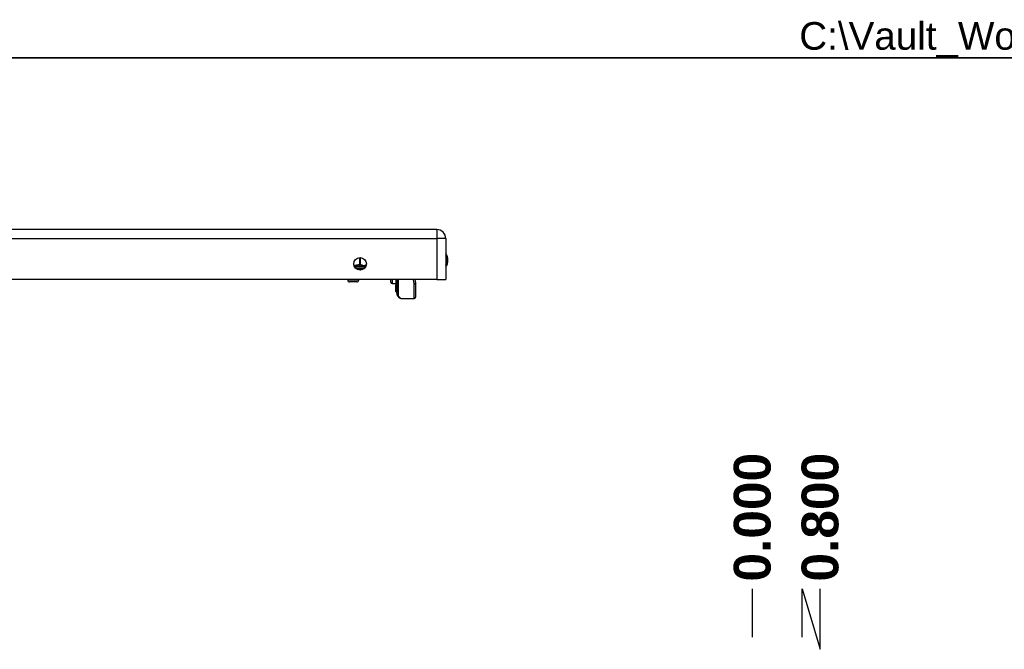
# Model space of a CAD drawing. Header units: inches. Extents: x 0 to 120, y -11 to 78.
# Tile 68 of 90: x 25 to 48, y 63 to 78. Entities that reach past the tile are written whole.
import ezdxf

# ---------------------------------------------------------------- set-up
doc = ezdxf.new("R2010")
doc.units = ezdxf.units.IN
doc.header["$LTSCALE"] = 7.213522
doc.header["$MEASUREMENT"] = 0
doc.layers.get('0').update_dxf_attribs({"lineweight": 25})
for name, color, linetype, lineweight in [('Dimensions(ANSI)', 7, 'Continuous', 25), ('Sketch Geometry(ANSI)', 7, 'Continuous', 25), ('Symbols(ANSI)', 7, 'Continuous', 25), ('Visible Edges(ANSI)', 7, 'Continuous', 25), ('Visible Tangent Edges(ANSI)', 7, 'Continuous', 25)]:
    doc.layers.add(name, color=color, linetype=linetype, lineweight=lineweight)
doc.styles.add('Current-ANSI', font='arial.ttf')
doc.styles.add('Dimension-ANSI', font='arialbd.ttf')
doc.dimstyles.new('INCH-ANSI-VERTICAL', dxfattribs={"dimscale": 7.213522, "dimtxt": 0.12, "dimasz": 0.098425, "dimexe": 0.04, "dimexo": 0.04, "dimgap": 0.031496, "dimtad": 0, "dimtih": 1, "dimtoh": 1, "dimdec": 3, "dimzin": 0, "dimdsep": 46, "dimtxsty": 'Dimension-ANSI', "dimcen": 0.09, "dimdle": 0.312, "dimclrd": 179, "dimclre": 179, "dimclrt": 7, "dimadec": 1, "dimazin": 0, "dimtfac": 1, "dimtdec": 3, "dimtofl": 0, "dimtmove": 0, "dimatfit": 3, "dimfxl": 1, "dimtolj": 1, "dimtzin": 4, "dimlwd": 25, "dimlwe": 25, "dimarcsym": 0})

# ---------------------------------------------------------------- blocks, each defined once
blk = doc.blocks.new('*D20')
at = {"layer": 'Defpoints', "color": 0, "linetype": 'Continuous', "transparency": 16777216}
for p in [(42.326, 64.644), (42.326, 63.224), (42.326, 63.224)]:
    blk.add_point(p, dxfattribs=at)
at = {"layer": 'Dimensions(ANSI)', "color": 179, "linetype": 'Continuous', "lineweight": 25, "true_color": 0x262658, "transparency": 16777216}
blk.add_line((42.326, 63.513), (42.326, 64.644), dxfattribs=at)
at = {"layer": 'Dimensions(ANSI)', "color": 7, "linetype": 'Continuous', "lineweight": 25, "transparency": 16777216, "insert": (42.326, 66.329), "char_height": 0.8656, "attachment_point": 5, "rotation": 90, "style": 'Dimension-ANSI'}
blk.add_mtext('\\A1;0.000', dxfattribs=at)
blk = doc.blocks.new('*D21')
at = {"layer": 'Defpoints', "color": 0, "linetype": 'Continuous', "transparency": 16777216}
for p in [(43.92, 64.644), (42.326, 63.224), (43.497, 63.224)]:
    blk.add_point(p, dxfattribs=at)
at = {"layer": 'Dimensions(ANSI)', "color": 179, "linetype": 'Continuous', "lineweight": 25, "true_color": 0x262658, "transparency": 16777216}
for p, q in [((43.497, 63.513), (43.497, 64.644)), ((43.497, 64.644), (43.92, 63.224)), ((43.92, 63.224), (43.92, 64.644))]:
    blk.add_line(p, q, dxfattribs=at)
at = {"layer": 'Dimensions(ANSI)', "color": 7, "linetype": 'Continuous', "lineweight": 25, "transparency": 16777216, "insert": (43.92, 66.329), "char_height": 0.8656, "attachment_point": 5, "rotation": 90, "style": 'Dimension-ANSI'}
blk.add_mtext('\\A1;0.800', dxfattribs=at)
blk = doc.blocks.new('Borders 10_EXM - B (Inch)')
at = {"layer": 'Sketch Geometry(ANSI)', "linetype": 'Continuous', "lineweight": 35}
blk.add_line((16.3979, 10.6915), (0.5229, 10.6915), dxfattribs=at)
at = {"layer": 'Symbols(ANSI)', "color": 7, "style": 'Current-ANSI'}
blk.add_attdef('FILENAME_AND_PATH_001', (6.0203, 10.7181), '', height=0.09, dxfattribs=at)

msp = doc.modelspace()

# ---------------------------------------------------------------- linework, layer by layer
at = {"layer": 'Visible Edges(ANSI)'}
for p, q in [((34.9023, 73.0885), (6.1604, 73.0885)), ((35.1161, 72.8747), (35.1161, 71.9169)), ((33.2138, 72.2023), (33.2138, 72.1845)), ((34.9023, 71.9169), (6.1604, 71.9169)), ((32.8102, 71.9169), (32.8102, 71.9039)), ((33.0235, 71.8578), (32.8563, 71.8578)), ((33.0696, 71.9169), (33.0696, 71.9039)), ((33.8252, 71.8525), (33.8252, 71.9169)), ((33.8532, 71.8232), (33.9406, 71.8194)), ((33.9406, 71.9169), (33.9406, 71.7838)), ((33.9406, 71.7838), (33.9406, 71.7827)), ((33.9406, 71.7572), (33.9406, 71.7827)), ((33.9669, 71.7276), (33.9669, 71.9169)), ((33.9716, 71.5579), (33.9716, 71.9169)), ((34.3874, 71.9169), (34.4035, 71.8335)), ((34.4041, 71.828), (34.4041, 71.4998)), ((34.9023, 71.9169), (35.1161, 71.9169)), ((33.9406, 71.7572), (33.9406, 71.7525)), ((33.9406, 71.7525), (33.9406, 71.7508)), ((33.9406, 71.7508), (33.9406, 71.6355)), ((33.9406, 71.6355), (33.9406, 71.6256)), ((33.9514, 71.6287), (33.9414, 71.6251)), ((33.9669, 71.7276), (33.9669, 71.6055)), ((33.9669, 71.5947), (33.9669, 71.6055)), ((34.0381, 71.4794), (33.9801, 71.5375)), ((34.0585, 71.471), (34.3752, 71.471))]:
    msp.add_line(p, q, dxfattribs=at)
msp.add_circle((33.1025, 72.2831), 0.1486, dxfattribs=at)
for centre, radius, start, end in [((34.9023, 72.8747), 0.2138, 0, 90), ((34.8921, 72.368), 0.2746, 324.68636, 35.31364), ((33.2426, 72.2023), 0.0288, 96.40655, 180), ((33.2362, 72.2596), 0.0288, 276.40655, 281.26861), ((32.8563, 71.9039), 0.0461, 180, 270), ((33.0235, 71.9039), 0.0461, 270, 0), ((33.8545, 71.8525), 0.0293, 180, 267.5), ((34.3752, 71.828), 0.0288, 0, 10.94089), ((33.9412, 71.6256), 0.000577, 180, 290), ((33.9553, 71.6179), 0.0115, 0, 110), ((33.9726, 71.5947), 0.00577, 180, 259.97953), ((34.0005, 71.5579), 0.0288, 180, 225), ((34.0585, 71.4998), 0.0288, 225, 270), ((34.3752, 71.4998), 0.0288, 270, 0)]:
    msp.add_arc(centre, radius, start, end, dxfattribs=at)
at = {"layer": 'Visible Tangent Edges(ANSI)'}
for p, q in [((34.9023, 73.0885), (34.9023, 72.8747)), ((6.1604, 72.8747), (34.9023, 72.8747)), ((34.9023, 72.8747), (34.9023, 71.9169)), ((35.1161, 72.8747), (34.9023, 72.8747)), ((33.088, 72.431), (33.088, 72.2596)), ((33.088, 72.2596), (33.0896, 72.2309)), ((33.088, 72.2596), (33.113, 72.2596)), ((33.113, 72.2596), (33.113, 72.4313)), ((33.2138, 72.2023), (32.9777, 72.2023)), ((33.0021, 72.1734), (33.2029, 72.1734)), ((32.8102, 71.9039), (33.0696, 71.9039)), ((33.8532, 71.9169), (33.8532, 71.8232)), ((33.941, 71.7825), (33.941, 71.7569)), ((33.941, 71.7569), (33.9514, 71.7606)), ((33.9414, 71.9169), (33.9414, 71.7834)), ((33.9514, 71.7606), (33.9514, 71.9169)), ((33.9514, 71.7606), (33.9514, 71.6385)), ((34.0005, 71.9169), (34.0005, 71.5314)), ((34.3752, 71.8126), (34.3559, 71.9169)), ((34.3752, 71.471), (34.3752, 71.8126)), ((33.941, 71.7522), (33.941, 71.7569)), ((33.9414, 71.635), (33.9414, 71.7502)), ((33.9414, 71.635), (33.9514, 71.6385)), ((33.9414, 71.635), (33.9414, 71.6251)), ((33.9514, 71.6287), (33.9514, 71.6385)), ((34.0005, 71.5314), (34.0585, 71.471))]:
    msp.add_line(p, q, dxfattribs=at)
at = {"layer": 'Visible Tangent Edges(ANSI)', "flags": 128}
for points in [[(33.088, 72.2596), (33.0827, 72.2592), (33.0773, 72.2587), (33.072, 72.2581), (33.0667, 72.2574), (33.0613, 72.2566), (33.056, 72.2557), (33.0507, 72.2548), (33.0454, 72.2538), (33.0401, 72.2527), (33.0349, 72.2517), (33.0296, 72.2505), (33.0243, 72.2494), (33.019, 72.2482), (33.0137, 72.2471), (33.0085, 72.246), (33.0032, 72.2448), (32.9979, 72.2438), (32.9926, 72.2427), (32.9873, 72.2417), (32.982, 72.2408), (32.9767, 72.2399), (32.9714, 72.2392), (32.9661, 72.2385), (32.9608, 72.2379)], [(32.9676, 72.2203), (32.9731, 72.2207), (32.9786, 72.221), (32.984, 72.2214), (32.9894, 72.2219), (32.9948, 72.2223), (33.0002, 72.2228), (33.0055, 72.2233), (33.0108, 72.2239), (33.016, 72.2244), (33.0212, 72.225), (33.0264, 72.2255), (33.0315, 72.2261), (33.0366, 72.2266), (33.0416, 72.2272), (33.0466, 72.2277), (33.0516, 72.2282), (33.0565, 72.2287), (33.0614, 72.2291), (33.0662, 72.2295), (33.071, 72.2299), (33.0757, 72.2302), (33.0804, 72.2305), (33.085, 72.2307), (33.0896, 72.2309)], [(33.0896, 72.2309), (33.0976, 72.2304), (33.1056, 72.2296), (33.1136, 72.2285), (33.1216, 72.2273), (33.1296, 72.226), (33.1375, 72.2247), (33.1453, 72.2234), (33.1531, 72.2222), (33.1606, 72.2211), (33.168, 72.2203), (33.1752, 72.2198), (33.1821, 72.2196), (33.1887, 72.2198), (33.195, 72.2203), (33.2008, 72.2211), (33.2063, 72.2222), (33.2115, 72.2234), (33.2163, 72.2247), (33.2208, 72.226), (33.2251, 72.2273), (33.229, 72.2285), (33.2327, 72.2296), (33.2362, 72.2304), (33.2394, 72.2309)], [(33.2488, 72.2569), (33.2432, 72.2551), (33.2375, 72.2529), (33.2319, 72.2505), (33.2263, 72.2481), (33.2207, 72.2457), (33.215, 72.2433), (33.2094, 72.2412), (33.2037, 72.2394), (33.1981, 72.238), (33.1924, 72.2371), (33.1866, 72.2369), (33.1809, 72.2372), (33.1752, 72.2382), (33.1696, 72.2397), (33.1639, 72.2415), (33.1582, 72.2437), (33.1526, 72.246), (33.147, 72.2485), (33.1413, 72.2509), (33.1357, 72.2532), (33.1301, 72.2554), (33.1244, 72.2572), (33.1187, 72.2586), (33.113, 72.2596)], [(33.941, 71.7825), (33.941, 71.7826), (33.941, 71.7826), (33.9409, 71.7826), (33.9409, 71.7827), (33.9409, 71.7827), (33.9409, 71.7828), (33.9408, 71.7828), (33.9408, 71.7829), (33.9408, 71.7829), (33.9408, 71.783), (33.9408, 71.783), (33.9407, 71.7831), (33.9407, 71.7832), (33.9407, 71.7832), (33.9407, 71.7833), (33.9407, 71.7833), (33.9407, 71.7834), (33.9407, 71.7835), (33.9406, 71.7835), (33.9406, 71.7836), (33.9406, 71.7836), (33.9406, 71.7837), (33.9406, 71.7838), (33.9406, 71.7838)], [(33.941, 71.7825), (33.941, 71.7826), (33.9411, 71.7826), (33.9411, 71.7826), (33.9411, 71.7827), (33.9411, 71.7827), (33.9412, 71.7827), (33.9412, 71.7828), (33.9412, 71.7828), (33.9412, 71.7828), (33.9413, 71.7829), (33.9413, 71.7829), (33.9413, 71.783), (33.9413, 71.783), (33.9413, 71.783), (33.9413, 71.7831), (33.9413, 71.7831), (33.9414, 71.7831), (33.9414, 71.7832), (33.9414, 71.7832), (33.9414, 71.7832), (33.9414, 71.7833), (33.9414, 71.7833), (33.9414, 71.7833), (33.9414, 71.7834)], [(33.9406, 71.7508), (33.9406, 71.7508), (33.9406, 71.7508), (33.9406, 71.7509), (33.9406, 71.7509), (33.9407, 71.7509), (33.9407, 71.751), (33.9407, 71.751), (33.9407, 71.7511), (33.9407, 71.7511), (33.9407, 71.7512), (33.9407, 71.7512), (33.9408, 71.7513), (33.9408, 71.7513), (33.9408, 71.7514), (33.9408, 71.7515), (33.9408, 71.7515), (33.9409, 71.7516), (33.9409, 71.7517), (33.9409, 71.7518), (33.9409, 71.7518), (33.9409, 71.7519), (33.941, 71.752), (33.941, 71.7521), (33.941, 71.7522)], [(33.9414, 71.7502), (33.9414, 71.7503), (33.9414, 71.7504), (33.9414, 71.7505), (33.9414, 71.7506), (33.9414, 71.7507), (33.9414, 71.7507), (33.9413, 71.7508), (33.9413, 71.7509), (33.9413, 71.751), (33.9413, 71.7511), (33.9413, 71.7512), (33.9413, 71.7512), (33.9412, 71.7513), (33.9412, 71.7514), (33.9412, 71.7515), (33.9412, 71.7516), (33.9412, 71.7516), (33.9411, 71.7517), (33.9411, 71.7518), (33.9411, 71.7519), (33.9411, 71.752), (33.9411, 71.752), (33.941, 71.7521), (33.941, 71.7522)]]:
    msp.add_lwpolyline(points, dxfattribs=at)
at = {"layer": 'Visible Tangent Edges(ANSI)'}
msp.add_arc((34.8921, 72.368), 0.2458, 335.74392, 24.25608, dxfattribs=at)
for centre, major_axis, ratio, start_param, end_param in [((33.088, 72.2596), (-0.0032, -0.0286), 0.8646638, 0.1935688, 1.6675807), ((33.2362, 72.2596), (0.0032, -0.0286), 0.8646638, 0, 0.0989386), ((33.9412, 71.7838), (-0.000577, 0), 0.8361884, 0, 1.9198622), ((33.9409, 71.7827), (-0.000288, 0), 0.8398992, 0, 1.9198622), ((33.9553, 71.7501), (0.0115, 0), 0.9693423, 0, 1.9198622), ((34.3752, 71.828), (0.0283, 0.0055), 0.5264422, 4.6109717, 6.2831853), ((34.3752, 71.828), (0.0288, 0), 0.5334331, 4.712389, 6.2831853), ((33.9409, 71.7572), (-0.000288, 0), 0.9693423, 0, 1.9198622), ((33.9409, 71.7525), (-0.000288, 0), 0.9693423, 0, 1.9198622), ((33.9412, 71.7508), (-0.000538, -0.000202), 0.9764326, 5.9341195, 7.8539816), ((33.9412, 71.6355), (-0.000577, 0), 0.9693423, 0, 1.9198622), ((33.9553, 71.628), (0.0115, 0), 0.9693423, 0, 1.9198622), ((33.9726, 71.7276), (-0.00577, 0), 0.9693423, 0, 1.3959061), ((33.9726, 71.6055), (-0.00577, 0), 0.9693423, 0, 1.3959061), ((34.0005, 71.5579), (-0.0288, 0), 0.9174503, 0, 1.5707963), ((34.0005, 71.5579), (-0.0204, -0.0204), 0.8524616, 0, 0.8648749)]:
    msp.add_ellipse(centre, major_axis=major_axis, ratio=ratio, start_param=start_param, end_param=end_param, dxfattribs=at)

# ---------------------------------------------------------------- block references
at = {"xscale": 7.213521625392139, "yscale": 7.213521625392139, "zscale": 7.213521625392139}
msp.add_blockref('Borders 10_EXM - B (Inch)', (0, 0), dxfattribs=at).add_auto_attribs({'FILENAME_AND_PATH_001': 'C:\\Vault_Workspace\\Inventor_Dwg\\BoxCad\\Result\\5412ES302006\\5412ES302006.idw'})

# ---------------------------------------------------------------- dimensions: what is measured, and where the dimension line sits
at = {"layer": 'Dimensions(ANSI)', "color": 179, "linetype": 'Continuous', "lineweight": 25, "true_color": 0x262658}
for feature_location, offset, origin, picture, middle in [((42.3258447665, 63.2241144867), (0, 1.4199845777), (42.3258447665, 63.2241144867), '*D20', (42.3258447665, 66.3291562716)), ((43.4974, 63.2241), (0.4222, 1.42), (42.3258, 63.2241), '*D21', (43.9196, 66.3292))]:
    dim = msp.add_ordinate_dim(feature_location=feature_location, offset=offset, dtype=1, origin=origin, dimstyle='INCH-ANSI-VERTICAL', override={"dimgap": 0.031496, "dimtad": 0, "dimdec": 3, "dimlfac": 0.682835, "dimtol": 0, "dimlim": 0, "dimtp": 0, "dimtm": 0, "dimtdec": 3}, dxfattribs=at)
    dim.commit()
    dim.dimension.update_dxf_attribs({"geometry": picture, "text_midpoint": middle})

doc.saveas('drawing.dxf')
